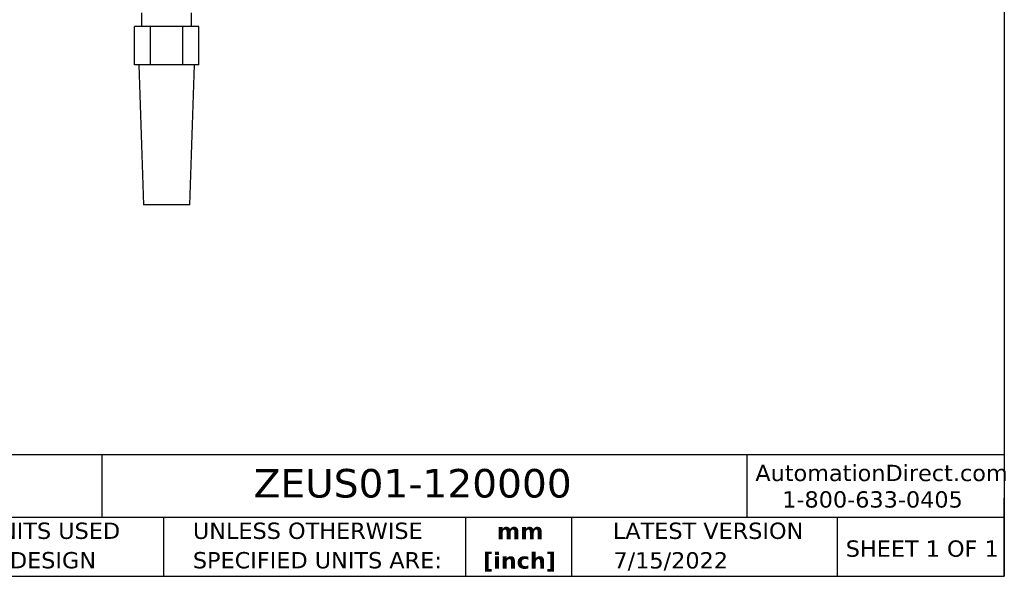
# Model space of a CAD drawing. Header units: millimetres. Extents: x 13 to 546, y 13 to 419.
# Tile 10 of 20: x 290 to 546, y 13 to 157. Entities that reach past the tile are written whole.
import ezdxf

# ---------------------------------------------------------------- set-up
doc = ezdxf.new("R2010")
doc.units = ezdxf.units.MM
doc.header["$LTSCALE"] = 2
doc.linetypes.add('SLD-Solid', pattern=[0])
doc.layers.add('TEXT', color=140, linetype='SLD-Solid', lineweight=25)
doc.styles.add('SLDTEXTSTYLE0', font='VERDANA.TTF')
doc.styles.add('SLDTEXTSTYLE1', font='VERDANAB.TTF')

# ---------------------------------------------------------------- blocks, each defined once
blk = doc.blocks.new('SW_NOTE_0_1')
at = {"layer": 'TEXT', "color": 0, "char_height": 4.233, "attachment_point": 2, "style": 'SLDTEXTSTYLE1'}
for s, insert in [('mm', (5.69, 5.38)), ('[inch]', (5.52, -2.27))]:
    blk.add_mtext(s, dxfattribs=dict(at, insert=insert))
blk = doc.blocks.new('SW_NOTE_0_2')
at = {"layer": 'TEXT', "color": 0, "char_height": 4.2333, "attachment_point": 1, "style": 'SLDTEXTSTYLE0'}
for s, insert in [('UNLESS OTHERWISE ', (0, 5.38)), ('SPECIFIED UNITS ARE:', (0, -2.27))]:
    blk.add_mtext(s, dxfattribs=dict(at, insert=insert))
blk = doc.blocks.new('SW_NOTE_0_6')
at = {"layer": 'TEXT', "color": 0, "char_height": 4.2333, "attachment_point": 1, "style": 'SLDTEXTSTYLE0'}
for s, insert in [('METRIC UNITS USED ', (0, 5.38)), ('FOR PART DESIGN', (0, -2.27))]:
    blk.add_mtext(s, dxfattribs=dict(at, insert=insert))

msp = doc.modelspace()

# ---------------------------------------------------------------- linework, layer by layer
for p, q in [((321.89, 159.064), (321.89, 155.564)), ((334.89, 155.564), (334.89, 159.064)), ((320.007, 145.564), (320.007, 155.564)), ((324.198, 155.564), (320.007, 155.564)), ((324.198, 145.564), (324.198, 155.564)), ((332.582, 155.564), (324.198, 155.564)), ((332.582, 145.564), (332.582, 155.564)), ((336.773, 155.564), (332.582, 155.564)), ((336.773, 145.564), (336.773, 155.564)), ((324.198, 145.564), (320.007, 145.564)), ((321.145, 145.564), (322.352, 109.177)), ((332.582, 145.564), (324.198, 145.564)), ((336.773, 145.564), (332.582, 145.564)), ((334.429, 109.177), (335.636, 145.564)), ((334.429, 109.177), (322.352, 109.177))]:
    msp.add_line(p, q)
at = {"layer": 'TEXT'}
for p, q in [((546.1, 419.1), (546.1, 12.7)), ((546.1, 44.252), (12.7, 44.252)), ((311.518, 44.252), (311.518, 27.94)), ((479.151, 44.252), (479.151, 27.94)), ((546.1, 12.7), (546.1, 33.02)), ((546.1, 27.94), (12.7, 27.94)), ((327.56, 27.94), (327.56, 12.7)), ((406.049, 27.94), (406.049, 12.7)), ((433.624, 27.94), (433.624, 12.7)), ((502.697, 27.94), (502.697, 12.7)), ((12.7, 12.7), (546.1, 12.7))]:
    msp.add_line(p, q, dxfattribs=at)

# ---------------------------------------------------------------- block references
for name, p in [('SW_NOTE_0_6', (256.957, 21.271)), ('SW_NOTE_0_2', (335.216, 21.271)), ('SW_NOTE_0_1', (414.572, 21.185))]:
    msp.add_blockref(name, p, dxfattribs=at)

# ---------------------------------------------------------------- texts
at = {"layer": 'TEXT', "style": 'SLDTEXTSTYLE0'}
for s, insert, char_height, attachment_point in [('AutomationDirect.com', (481.39, 41.673), 4.23333, 1), ('ZEUS01-120000', (351.004, 40.584), 7.40833, 1), ('1-800-633-0405', (488.383, 34.794), 4.23333, 1), ('LATEST VERSION', (469.104, 26.648), 4.23333, 2), ('SHEET 1 OF 1', (504.883, 22.023), 4.23333, 1), ('7/15/2022', (459.403, 18.968), 4.2333, 2)]:
    msp.add_mtext(s, dxfattribs=dict(at, insert=insert, char_height=char_height, attachment_point=attachment_point))

doc.saveas('drawing.dxf')
